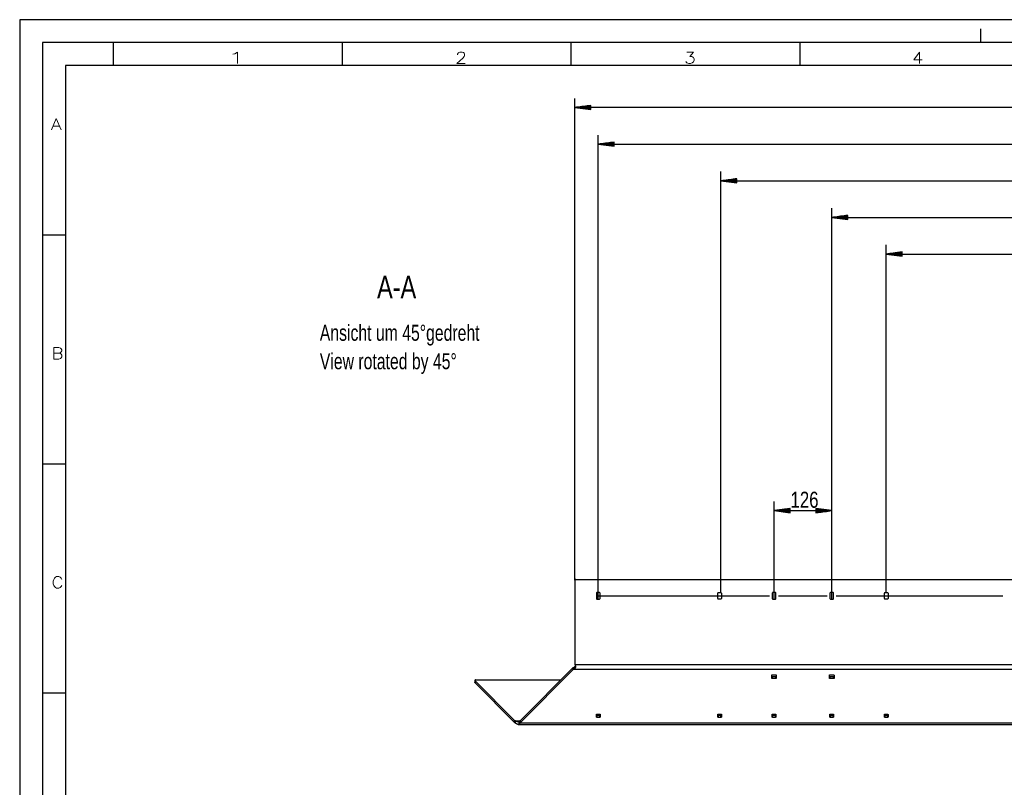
# Model space of a CAD drawing. Header units: millimetres. Extents: x -4 to 841, y -4 to 594.
# Tile 3 of 17: x 0 to 215, y 426 to 594. Entities that reach past the tile are written whole.
import ezdxf

# ---------------------------------------------------------------- set-up
doc = ezdxf.new("R2010")
doc.units = ezdxf.units.MM
doc.layers.add('1', color=7, linetype='Continuous')
doc.styles.add('SEACAD_Arial', font='arial.ttf', dxfattribs={"width": 0.75})
doc.styles.add('SEACAD_simplex_shx', font='simplex.shx', dxfattribs={"width": 0.587})

msp = doc.modelspace()

# ---------------------------------------------------------------- linework, layer by layer
at = {"layer": '1', "color": 7, "linetype": 'Continuous'}
for p, q in [((841, 594), (0, 594)), ((0, 594), (0, 0)), ((210, 589), (210, 592)), ((836, 589), (5, 589)), ((5, 589), (5, 5)), ((20.5, 584), (20.5, 589)), ((70.5, 584), (70.5, 589)), ((120.5, 584), (120.5, 589)), ((170.5, 584), (170.5, 589)), ((831, 584), (10, 584)), ((10, 584), (10, 10)), ((121.27, 471.63), (121.27, 576.83)), ((124.77, 575.29), (121.27, 574.83)), ((457.09, 574.83), (121.27, 574.83)), ((121.27, 574.83), (124.77, 574.37)), ((124.77, 574.83), (121.27, 574.83)), ((124.77, 574.83), (121.27, 574.83)), ((124.77, 574.88), (121.66, 574.88)), ((124.77, 574.78), (121.66, 574.78)), ((124.77, 574.93), (122.04, 574.93)), ((124.77, 574.73), (122.04, 574.73)), ((124.77, 574.98), (122.43, 574.98)), ((124.77, 574.67), (122.43, 574.67)), ((124.77, 575.03), (122.81, 575.03)), ((124.77, 574.62), (122.81, 574.62)), ((124.77, 575.08), (123.2, 575.08)), ((124.77, 574.57), (123.2, 574.57)), ((124.77, 575.13), (123.58, 575.13)), ((124.77, 574.52), (123.58, 574.52)), ((124.77, 575.18), (123.97, 575.18)), ((124.77, 574.47), (123.97, 574.47)), ((124.77, 575.23), (124.36, 575.23)), ((124.77, 574.42), (124.36, 574.42)), ((124.77, 575.28), (124.74, 575.28)), ((124.77, 575.28), (124.74, 575.28)), ((124.77, 574.37), (124.74, 574.37)), ((124.77, 574.37), (124.74, 574.37)), ((124.77, 574.37), (124.77, 575.29)), ((126.39, 467.53), (126.39, 568.83)), ((129.89, 567.29), (126.39, 566.83)), ((126.39, 566.83), (457.09, 566.83)), ((126.39, 566.83), (129.89, 566.37)), ((129.89, 566.83), (126.39, 566.83)), ((129.89, 566.83), (126.39, 566.83)), ((129.89, 566.88), (126.78, 566.88)), ((129.89, 566.78), (126.78, 566.78)), ((129.89, 566.93), (127.17, 566.93)), ((129.89, 566.73), (127.17, 566.73)), ((129.89, 566.98), (127.55, 566.98)), ((129.89, 566.67), (127.55, 566.67)), ((129.89, 567.03), (127.94, 567.03)), ((129.89, 566.62), (127.94, 566.62)), ((129.89, 567.08), (128.32, 567.08)), ((129.89, 566.57), (128.32, 566.57)), ((129.89, 567.13), (128.71, 567.13)), ((129.89, 566.52), (128.71, 566.52)), ((129.89, 567.18), (129.09, 567.18)), ((129.89, 566.47), (129.09, 566.47)), ((129.89, 567.23), (129.48, 567.23)), ((129.89, 566.42), (129.48, 566.42)), ((129.89, 567.28), (129.87, 567.28)), ((129.89, 567.28), (129.87, 567.28)), ((129.89, 566.37), (129.87, 566.37)), ((129.89, 566.37), (129.87, 566.37)), ((129.89, 566.37), (129.89, 567.29)), ((153.19, 468.93), (153.19, 560.83)), ((156.69, 559.29), (153.19, 558.83)), ((156.69, 559.28), (156.67, 559.28)), ((156.69, 559.28), (156.67, 559.28)), ((156.69, 558.37), (156.69, 559.29)), ((153.19, 558.83), (457.09, 558.83)), ((153.19, 558.83), (156.69, 558.37)), ((156.69, 558.83), (153.19, 558.83)), ((156.69, 558.83), (153.19, 558.83)), ((156.69, 558.88), (153.58, 558.88)), ((156.69, 558.78), (153.58, 558.78)), ((156.69, 558.93), (153.97, 558.93)), ((156.69, 558.73), (153.97, 558.73)), ((156.69, 558.98), (154.35, 558.98)), ((156.69, 558.67), (154.35, 558.67)), ((156.69, 559.03), (154.74, 559.03)), ((156.69, 558.62), (154.74, 558.62)), ((156.69, 559.08), (155.12, 559.08)), ((156.69, 558.57), (155.12, 558.57)), ((156.69, 559.13), (155.51, 559.13)), ((156.69, 558.52), (155.51, 558.52)), ((156.69, 559.18), (155.89, 559.18)), ((156.69, 558.47), (155.89, 558.47)), ((156.69, 559.23), (156.28, 559.23)), ((156.69, 558.42), (156.28, 558.42)), ((156.69, 558.37), (156.67, 558.37)), ((156.69, 558.37), (156.67, 558.37)), ((177.39, 467.53), (177.39, 552.83)), ((180.89, 551.29), (177.39, 550.83)), ((177.39, 550.83), (457.09, 550.83)), ((177.39, 550.83), (180.89, 550.37)), ((180.89, 550.83), (177.39, 550.83)), ((180.89, 550.83), (177.39, 550.83)), ((180.89, 550.88), (177.78, 550.88)), ((180.89, 550.78), (177.78, 550.78)), ((180.89, 550.93), (178.17, 550.93)), ((180.89, 550.73), (178.17, 550.73)), ((180.89, 550.98), (178.55, 550.98)), ((180.89, 550.67), (178.55, 550.67)), ((180.89, 551.03), (178.94, 551.03)), ((180.89, 551.08), (179.32, 551.08)), ((180.89, 551.13), (179.71, 551.13)), ((180.89, 551.18), (180.09, 551.18)), ((180.89, 551.23), (180.48, 551.23)), ((180.89, 551.28), (180.87, 551.28)), ((180.89, 551.28), (180.87, 551.28)), ((180.89, 550.37), (180.89, 551.29)), ((180.89, 550.62), (178.94, 550.62)), ((180.89, 550.57), (179.32, 550.57)), ((180.89, 550.52), (179.71, 550.52)), ((180.89, 550.47), (180.09, 550.47)), ((180.89, 550.42), (180.48, 550.42)), ((180.89, 550.37), (180.87, 550.37)), ((180.89, 550.37), (180.87, 550.37)), ((10, 547), (5, 547)), ((189.29, 468.93), (189.29, 544.83)), ((192.79, 543.29), (189.29, 542.83)), ((189.29, 542.83), (457.09, 542.83)), ((189.29, 542.83), (192.79, 542.37)), ((192.79, 542.83), (189.29, 542.83)), ((192.79, 542.83), (189.29, 542.83)), ((192.79, 542.88), (189.68, 542.88)), ((192.79, 542.78), (189.68, 542.78)), ((192.79, 542.93), (190.07, 542.93)), ((192.79, 542.73), (190.07, 542.73)), ((192.79, 542.98), (190.45, 542.98)), ((192.79, 542.67), (190.45, 542.67)), ((192.79, 543.03), (190.84, 543.03)), ((192.79, 542.62), (190.84, 542.62)), ((192.79, 543.08), (191.22, 543.08)), ((192.79, 542.57), (191.22, 542.57)), ((192.79, 543.13), (191.61, 543.13)), ((192.79, 542.52), (191.61, 542.52)), ((192.79, 543.18), (191.99, 543.18)), ((192.79, 542.47), (191.99, 542.47)), ((192.79, 543.23), (192.38, 543.23)), ((192.79, 542.42), (192.38, 542.42)), ((192.79, 543.28), (192.77, 543.28)), ((192.79, 543.28), (192.77, 543.28)), ((192.79, 542.37), (192.77, 542.37)), ((192.79, 542.37), (192.77, 542.37)), ((192.79, 542.37), (192.79, 543.29)), ((10, 497), (5, 497)), ((164.79, 467.53), (164.79, 488.83)), ((177.39, 467.53), (177.39, 488.83)), ((168.29, 487.29), (164.79, 486.83)), ((164.79, 486.83), (177.39, 486.83)), ((164.79, 486.83), (168.29, 486.37)), ((168.29, 486.83), (164.79, 486.83)), ((168.29, 486.83), (164.79, 486.83)), ((168.29, 486.88), (165.18, 486.88)), ((168.29, 486.78), (165.18, 486.78)), ((168.29, 486.93), (165.57, 486.93)), ((168.29, 486.73), (165.57, 486.73)), ((168.29, 486.98), (165.95, 486.98)), ((168.29, 486.67), (165.95, 486.67)), ((168.29, 487.03), (166.34, 487.03)), ((168.29, 486.62), (166.34, 486.62)), ((168.29, 487.08), (166.72, 487.08)), ((168.29, 486.57), (166.72, 486.57)), ((168.29, 487.13), (167.11, 487.13)), ((168.29, 486.52), (167.11, 486.52)), ((168.29, 487.18), (167.49, 487.18)), ((168.29, 486.47), (167.49, 486.47)), ((168.29, 487.23), (167.88, 487.23)), ((168.29, 486.42), (167.88, 486.42)), ((168.29, 487.28), (168.27, 487.28)), ((168.29, 487.28), (168.27, 487.28)), ((168.29, 486.37), (168.27, 486.37)), ((168.29, 486.37), (168.27, 486.37)), ((168.29, 486.37), (168.29, 487.29)), ((177.39, 486.83), (173.89, 487.29)), ((173.89, 487.29), (173.89, 486.37)), ((173.89, 487.28), (173.92, 487.28)), ((173.89, 487.28), (173.92, 487.28)), ((173.89, 487.23), (174.31, 487.23)), ((173.89, 487.18), (174.69, 487.18)), ((173.89, 487.13), (175.08, 487.13)), ((173.89, 487.08), (175.46, 487.08)), ((173.89, 487.03), (175.85, 487.03)), ((173.89, 486.98), (176.24, 486.98)), ((173.89, 486.93), (176.62, 486.93)), ((173.89, 486.88), (177.01, 486.88)), ((173.89, 486.37), (177.39, 486.83)), ((173.89, 486.83), (177.39, 486.83)), ((173.89, 486.83), (177.39, 486.83)), ((173.89, 486.78), (177.01, 486.78)), ((173.89, 486.73), (176.62, 486.73)), ((173.89, 486.67), (176.24, 486.67)), ((173.89, 486.62), (175.85, 486.62)), ((173.89, 486.57), (175.46, 486.57)), ((173.89, 486.52), (175.08, 486.52)), ((173.89, 486.47), (174.69, 486.47)), ((173.89, 486.42), (174.31, 486.42)), ((173.89, 486.37), (173.92, 486.37)), ((173.89, 486.37), (173.92, 486.37)), ((121.27, 471.63), (121.27, 453.37)), ((121.47, 471.83), (456.89, 471.83)), ((126.69, 468.93), (126.09, 468.93)), ((152.59, 468.93), (153.19, 468.93)), ((165.09, 468.93), (164.49, 468.93)), ((177.69, 468.93), (177.09, 468.93)), ((188.99, 468.93), (189.59, 468.93)), ((125.99, 468.83), (125.99, 467.63)), ((125.99, 468.23), (163.79, 468.23)), ((126.09, 467.53), (126.69, 467.53)), ((126.79, 467.63), (126.79, 468.83)), ((152.49, 467.63), (152.49, 468.83)), ((153.19, 467.53), (152.59, 467.53)), ((153.29, 468.83), (153.29, 467.63)), ((164.39, 468.83), (164.39, 467.63)), ((164.49, 467.53), (165.09, 467.53)), ((165.19, 467.63), (165.19, 468.83)), ((165.79, 468.23), (176.39, 468.23)), ((176.99, 468.83), (176.99, 467.63)), ((177.09, 467.53), (177.69, 467.53)), ((177.79, 467.63), (177.79, 468.83)), ((178.39, 468.23), (214.79, 468.23)), ((188.89, 467.63), (188.89, 468.83)), ((189.59, 467.53), (188.99, 467.53)), ((189.69, 468.83), (189.69, 467.63)), ((120.93, 452.55), (109.32, 440.96)), ((120.93, 452.13), (109.32, 440.54)), ((120.93, 452.13), (120.93, 452.55)), ((121.06, 452.64), (121.06, 452.22)), ((121.06, 452.22), (457.09, 452.22)), ((121.12, 452.66), (121.12, 452.25)), ((121.3, 453.21), (457.09, 453.21)), ((99.43, 449.73), (99.43, 449.3)), ((108.12, 441.01), (99.47, 449.65)), ((99.47, 449.65), (99.47, 449.22)), ((99.63, 449.87), (118.24, 449.87)), ((164.29, 450.22), (164.29, 450.93)), ((164.39, 451), (165.19, 451)), ((164.39, 450.58), (164.39, 450.15)), ((165.19, 450.58), (164.39, 450.58)), ((165.19, 450.15), (164.39, 450.15)), ((165.19, 450.15), (165.19, 450.58)), ((165.29, 450.93), (165.29, 450.22)), ((176.89, 450.22), (176.89, 450.93)), ((176.99, 451), (177.79, 451)), ((176.99, 450.58), (176.99, 450.15)), ((177.79, 450.58), (176.99, 450.58)), ((177.79, 450.15), (176.99, 450.15)), ((177.79, 450.15), (177.79, 450.58)), ((177.89, 450.93), (177.89, 450.22)), ((108.12, 440.58), (99.47, 449.22)), ((10, 447), (5, 447)), ((108.12, 440.58), (108.12, 441.01)), ((108.17, 440.96), (109.32, 440.96)), ((108.17, 440.96), (108.17, 440.54)), ((109.32, 440.96), (109.32, 440.54)), ((125.99, 441.77), (125.99, 442.34)), ((126.09, 442.41), (126.69, 442.41)), ((126.09, 442.13), (126.09, 441.7)), ((126.69, 442.13), (126.09, 442.13)), ((126.69, 441.7), (126.09, 441.7)), ((126.69, 441.7), (126.69, 442.13)), ((126.79, 442.34), (126.79, 441.77)), ((152.49, 441.77), (152.49, 442.34)), ((152.59, 442.41), (153.19, 442.41)), ((152.59, 442.13), (152.59, 441.7)), ((153.19, 442.13), (152.59, 442.13)), ((153.19, 441.7), (152.59, 441.7)), ((153.19, 441.7), (153.19, 442.13)), ((153.29, 442.34), (153.29, 441.77)), ((164.39, 441.77), (164.39, 442.34)), ((164.49, 442.41), (165.09, 442.41)), ((164.49, 442.13), (164.49, 441.7)), ((165.09, 442.13), (164.49, 442.13)), ((165.09, 441.7), (164.49, 441.7)), ((165.09, 441.7), (165.09, 442.13)), ((165.19, 442.34), (165.19, 441.77)), ((176.99, 441.77), (176.99, 442.34)), ((177.09, 442.41), (177.69, 442.41)), ((177.09, 442.13), (177.09, 441.7)), ((177.69, 442.13), (177.09, 442.13)), ((177.69, 441.7), (177.09, 441.7)), ((177.69, 441.7), (177.69, 442.13)), ((177.79, 442.34), (177.79, 441.77)), ((188.89, 441.77), (188.89, 442.34)), ((188.99, 442.41), (189.59, 442.41)), ((188.99, 442.13), (188.99, 441.7)), ((189.59, 442.13), (188.99, 442.13)), ((189.59, 441.7), (188.99, 441.7)), ((189.59, 441.7), (189.59, 442.13)), ((189.69, 442.34), (189.69, 441.77)), ((108.22, 440.94), (108.22, 440.49)), ((108.9, 440.13), (456.86, 440.13)), ((109.13, 440.25), (109.13, 440.8)), ((109.15, 440.81), (109.15, 440.28)), ((109.32, 440.54), (457.08, 440.54))]:
    msp.add_line(p, q, dxfattribs=at)
for centre, radius, start, end in [((121.47, 471.63), 0.2, 90, 180), ((126.09, 468.83), 0.1, 90, 180), ((126.69, 468.83), 0.1, 0, 90), ((152.59, 468.83), 0.1, 90, 180), ((153.19, 468.83), 0.1, 0, 90), ((164.49, 468.83), 0.1, 90, 180), ((165.09, 468.83), 0.1, 0, 90), ((177.09, 468.83), 0.1, 90, 180), ((177.69, 468.83), 0.1, 0, 90), ((188.99, 468.83), 0.1, 90, 180), ((189.59, 468.83), 0.1, 0, 90), ((126.09, 467.63), 0.1, 180, 270), ((126.69, 467.63), 0.1, 270, 0), ((152.59, 467.63), 0.1, 180, 270), ((153.19, 467.63), 0.1, 270, 0), ((164.49, 467.63), 0.1, 180, 270), ((165.09, 467.63), 0.1, 270, 0), ((177.09, 467.63), 0.1, 180, 270), ((177.69, 467.63), 0.1, 270, 0), ((188.99, 467.63), 0.1, 180, 270), ((189.59, 467.63), 0.1, 270, 0), ((121.77, 453.37), 0.5, 180, 198.4434)]:
    msp.add_arc(centre, radius, start, end, dxfattribs=at)
for points, knots in [([(120.93, 452.55), (120.99, 452.6), (121.06, 452.64)], [0, 0, 0.484832, 1, 1]), ([(121.06, 452.22), (120.99, 452.18), (120.93, 452.13)], [0, 0, 0.515084, 1, 1]), ([(121.06, 452.64), (121.06, 452.64), (121.07, 452.65), (121.07, 452.65), (121.08, 452.65), (121.08, 452.65), (121.09, 452.65), (121.1, 452.66), (121.11, 452.66), (121.12, 452.66), (121.12, 452.66)], [0, 0, 0.061048, 0.122173, 0.183385, 0.244894, 0.369103, 0.49346, 0.619125, 0.745171, 0.87252, 1, 1]), ([(121.12, 452.25), (121.12, 452.25), (121.11, 452.25), (121.11, 452.25), (121.1, 452.24), (121.1, 452.24), (121.09, 452.24), (121.08, 452.23), (121.08, 452.23), (121.07, 452.23), (121.07, 452.22), (121.06, 452.22), (121.06, 452.22)], [0, 0, 0.08347, 0.16719, 0.250913, 0.334133, 0.417768, 0.501048, 0.626503, 0.750919, 0.8133, 0.875491, 0.937867, 1, 1]), ([(121.33, 453.08), (121.34, 453.07), (121.35, 453.05), (121.35, 453.03), (121.36, 453.02), (121.37, 453), (121.37, 452.98), (121.37, 452.96), (121.38, 452.94), (121.38, 452.92), (121.39, 452.91), (121.39, 452.89), (121.39, 452.87), (121.39, 452.85), (121.4, 452.83), (121.4, 452.8), (121.4, 452.77), (121.4, 452.73), (121.4, 452.7), (121.39, 452.67), (121.39, 452.64), (121.38, 452.61), (121.38, 452.58), (121.37, 452.57), (121.37, 452.57), (121.37, 452.56), (121.37, 452.55), (121.37, 452.54), (121.36, 452.54), (121.36, 452.53), (121.36, 452.52), (121.36, 452.52), (121.35, 452.51), (121.35, 452.5), (121.35, 452.49), (121.34, 452.49), (121.34, 452.48), (121.34, 452.47), (121.33, 452.47), (121.33, 452.46), (121.33, 452.46), (121.33, 452.45), (121.32, 452.44), (121.32, 452.44), (121.31, 452.43), (121.31, 452.42), (121.31, 452.42), (121.3, 452.41), (121.3, 452.41), (121.3, 452.4), (121.29, 452.4), (121.29, 452.39), (121.28, 452.38), (121.28, 452.38), (121.28, 452.37), (121.27, 452.37), (121.27, 452.36), (121.26, 452.36), (121.26, 452.35), (121.25, 452.35), (121.25, 452.34), (121.24, 452.34), (121.24, 452.33), (121.23, 452.33), (121.23, 452.33), (121.22, 452.32), (121.22, 452.32), (121.22, 452.31), (121.21, 452.31), (121.2, 452.3), (121.2, 452.3), (121.19, 452.3), (121.19, 452.29), (121.18, 452.29), (121.18, 452.28), (121.17, 452.28), (121.17, 452.28), (121.16, 452.27), (121.16, 452.27), (121.15, 452.27), (121.15, 452.26), (121.14, 452.26), (121.13, 452.26), (121.13, 452.26), (121.12, 452.25)], [0, 0, 0.019493, 0.039006, 0.05871, 0.078345, 0.098213, 0.118047, 0.137995, 0.157883, 0.177904, 0.19784, 0.217838, 0.237814, 0.257781, 0.277659, 0.312398, 0.346863, 0.381061, 0.415002, 0.448434, 0.481588, 0.514083, 0.546337, 0.554505, 0.562699, 0.57083, 0.578943, 0.586994, 0.595035, 0.603013, 0.611023, 0.618936, 0.626835, 0.634684, 0.642481, 0.650267, 0.658049, 0.665737, 0.673428, 0.681064, 0.688701, 0.696255, 0.703847, 0.711354, 0.71883, 0.726263, 0.7337, 0.741096, 0.748468, 0.755797, 0.763097, 0.770365, 0.777649, 0.784855, 0.792087, 0.799244, 0.806383, 0.813524, 0.820625, 0.827684, 0.83477, 0.841793, 0.848838, 0.855823, 0.862834, 0.869788, 0.876771, 0.883692, 0.890607, 0.897502, 0.904429, 0.911294, 0.918178, 0.925019, 0.931907, 0.938731, 0.94558, 0.952391, 0.959222, 0.966019, 0.972838, 0.979603, 0.986416, 0.993208, 1, 1]), ([(121.4, 452.96), (121.4, 452.92), (121.39, 452.88), (121.38, 452.85), (121.36, 452.82), (121.34, 452.79), (121.31, 452.76), (121.28, 452.73), (121.21, 452.69), (121.12, 452.66)], [0, 0, 0.092226, 0.17527, 0.258331, 0.341981, 0.427052, 0.51444, 0.60465, 0.795161, 1, 1]), ([(121.3, 453.21), (121.3, 453.2), (121.3, 453.19), (121.3, 453.18), (121.3, 453.18), (121.31, 453.17), (121.31, 453.16), (121.31, 453.15), (121.31, 453.15), (121.32, 453.14), (121.32, 453.13), (121.32, 453.12), (121.32, 453.11), (121.33, 453.11), (121.33, 453.1), (121.33, 453.09), (121.33, 453.08)], [0, 0, 0.063475, 0.127048, 0.190452, 0.253694, 0.316781, 0.379718, 0.442488, 0.50512, 0.567595, 0.62997, 0.691872, 0.753989, 0.815644, 0.877227, 0.938687, 1, 1]), ([(99.63, 449.87), (99.45, 449.79), (99.47, 449.65)], [0, 0, 0.567501, 1, 1]), ([(164.29, 450.93), (164.32, 450.98), (164.39, 451)], [0, 0, 0.440132, 1, 1]), ([(164.29, 450.65), (164.32, 450.6), (164.39, 450.58)], [0, 0, 0.440284, 1, 1]), ([(164.39, 450.15), (164.32, 450.17), (164.29, 450.22)], [0, 0, 0.559868, 1, 1]), ([(165.19, 451), (165.26, 450.98), (165.29, 450.93)], [0, 0, 0.559868, 1, 1]), ([(165.19, 450.58), (165.26, 450.6), (165.29, 450.65)], [0, 0, 0.559716, 1, 1]), ([(165.29, 450.22), (165.26, 450.17), (165.19, 450.15)], [0, 0, 0.440132, 1, 1]), ([(176.89, 450.93), (176.92, 450.98), (176.99, 451)], [0, 0, 0.440154, 1, 1]), ([(176.89, 450.65), (176.92, 450.6), (176.99, 450.58)], [0, 0, 0.440306, 1, 1]), ([(176.99, 450.15), (176.92, 450.17), (176.89, 450.22)], [0, 0, 0.559846, 1, 1]), ([(177.79, 451), (177.86, 450.98), (177.89, 450.93)], [0, 0, 0.559846, 1, 1]), ([(177.79, 450.58), (177.86, 450.6), (177.89, 450.65)], [0, 0, 0.559694, 1, 1]), ([(177.89, 450.22), (177.86, 450.17), (177.79, 450.15)], [0, 0, 0.440154, 1, 1]), ([(99.47, 449.22), (99.44, 449.26), (99.43, 449.3)], [0, 0, 0.519865, 1, 1]), ([(108.12, 441.01), (108.14, 440.98), (108.17, 440.96)], [0, 0, 0.492166, 1, 1]), ([(108.17, 440.96), (108.18, 440.96), (108.18, 440.96), (108.18, 440.96), (108.19, 440.95), (108.19, 440.95), (108.2, 440.95), (108.21, 440.95), (108.21, 440.94), (108.22, 440.94), (108.22, 440.94)], [0, 0, 0.060696, 0.121742, 0.183086, 0.244418, 0.36839, 0.492381, 0.618049, 0.74428, 0.871944, 1, 1]), ([(109.32, 440.96), (109.23, 440.88), (109.15, 440.81)], [0, 0, 0.524292, 1, 1]), ([(125.99, 442.34), (126.02, 442.39), (126.09, 442.41)], [0, 0, 0.440154, 1, 1]), ([(125.99, 442.2), (126.02, 442.15), (126.09, 442.13)], [0, 0, 0.440306, 1, 1]), ([(126.09, 441.7), (126.02, 441.72), (125.99, 441.77)], [0, 0, 0.559846, 1, 1]), ([(126.69, 442.41), (126.76, 442.39), (126.79, 442.34)], [0, 0, 0.559846, 1, 1]), ([(126.69, 442.13), (126.76, 442.15), (126.79, 442.2)], [0, 0, 0.559694, 1, 1]), ([(126.79, 441.77), (126.76, 441.72), (126.69, 441.7)], [0, 0, 0.440154, 1, 1]), ([(152.49, 442.34), (152.52, 442.39), (152.59, 442.41)], [0, 0, 0.440188, 1, 1]), ([(152.49, 442.2), (152.52, 442.15), (152.59, 442.13)], [0, 0, 0.440339, 1, 1]), ([(152.59, 441.7), (152.52, 441.72), (152.49, 441.77)], [0, 0, 0.559812, 1, 1]), ([(153.19, 442.41), (153.26, 442.39), (153.29, 442.34)], [0, 0, 0.559846, 1, 1]), ([(153.19, 442.13), (153.26, 442.15), (153.29, 442.2)], [0, 0, 0.559694, 1, 1]), ([(153.29, 441.77), (153.26, 441.72), (153.19, 441.7)], [0, 0, 0.440154, 1, 1]), ([(164.39, 442.34), (164.42, 442.39), (164.49, 442.41)], [0, 0, 0.440154, 1, 1]), ([(164.39, 442.2), (164.42, 442.15), (164.49, 442.13)], [0, 0, 0.440306, 1, 1]), ([(164.49, 441.7), (164.42, 441.72), (164.39, 441.77)], [0, 0, 0.559846, 1, 1]), ([(165.09, 442.41), (165.16, 442.39), (165.19, 442.34)], [0, 0, 0.559846, 1, 1]), ([(165.09, 442.13), (165.16, 442.15), (165.19, 442.2)], [0, 0, 0.559694, 1, 1]), ([(165.19, 441.77), (165.16, 441.72), (165.09, 441.7)], [0, 0, 0.440154, 1, 1]), ([(176.99, 442.34), (177.02, 442.39), (177.09, 442.41)], [0, 0, 0.440154, 1, 1]), ([(176.99, 442.2), (177.02, 442.15), (177.09, 442.13)], [0, 0, 0.440306, 1, 1]), ([(177.09, 441.7), (177.02, 441.72), (176.99, 441.77)], [0, 0, 0.559846, 1, 1]), ([(177.69, 442.41), (177.76, 442.39), (177.79, 442.34)], [0, 0, 0.559846, 1, 1]), ([(177.69, 442.13), (177.76, 442.15), (177.79, 442.2)], [0, 0, 0.559694, 1, 1]), ([(177.79, 441.77), (177.76, 441.72), (177.69, 441.7)], [0, 0, 0.440154, 1, 1]), ([(188.89, 442.34), (188.92, 442.39), (188.99, 442.41)], [0, 0, 0.440154, 1, 1]), ([(188.89, 442.2), (188.92, 442.15), (188.99, 442.13)], [0, 0, 0.440306, 1, 1]), ([(188.99, 441.7), (188.92, 441.72), (188.89, 441.77)], [0, 0, 0.559846, 1, 1]), ([(189.59, 442.41), (189.66, 442.39), (189.69, 442.34)], [0, 0, 0.559846, 1, 1]), ([(189.59, 442.13), (189.66, 442.15), (189.69, 442.2)], [0, 0, 0.559694, 1, 1]), ([(189.69, 441.77), (189.66, 441.72), (189.59, 441.7)], [0, 0, 0.440154, 1, 1]), ([(108.17, 440.54), (108.14, 440.56), (108.12, 440.58)], [0, 0, 0.507471, 1, 1]), ([(108.22, 440.49), (108.22, 440.5), (108.22, 440.5), (108.21, 440.5), (108.21, 440.51), (108.2, 440.51), (108.2, 440.51), (108.19, 440.52), (108.19, 440.53), (108.18, 440.53), (108.18, 440.53), (108.18, 440.53), (108.17, 440.54)], [0, 0, 0.083232, 0.166084, 0.249303, 0.332154, 0.415407, 0.498565, 0.623716, 0.748667, 0.811382, 0.874055, 0.936925, 1, 1]), ([(109.13, 440.8), (109.09, 440.77), (109.05, 440.75), (109.01, 440.74), (108.96, 440.73), (108.92, 440.73), (108.87, 440.73), (108.81, 440.73), (108.76, 440.75), (108.7, 440.76), (108.64, 440.78), (108.57, 440.8), (108.51, 440.82), (108.37, 440.88), (108.22, 440.94)], [0, 0, 0.04646, 0.092467, 0.138977, 0.186936, 0.237113, 0.290094, 0.346289, 0.405912, 0.469055, 0.535716, 0.605751, 0.679033, 0.834426, 1, 1]), ([(109.13, 440.25), (109.12, 440.24), (109.11, 440.23), (109.1, 440.22), (109.1, 440.21), (109.09, 440.21), (109.08, 440.2), (109.07, 440.19), (109.07, 440.18), (109.06, 440.18), (109.05, 440.17), (109.04, 440.17), (109.03, 440.16), (109.03, 440.16), (109.02, 440.15), (109.01, 440.15), (109, 440.14), (108.99, 440.14), (108.98, 440.14), (108.97, 440.13), (108.96, 440.13), (108.94, 440.13), (108.92, 440.13), (108.89, 440.13), (108.87, 440.13), (108.84, 440.13), (108.81, 440.14), (108.78, 440.15), (108.76, 440.16), (108.75, 440.16), (108.74, 440.17), (108.73, 440.17), (108.72, 440.17), (108.72, 440.18), (108.71, 440.18), (108.7, 440.19), (108.69, 440.19), (108.68, 440.19), (108.68, 440.2), (108.67, 440.2), (108.66, 440.21), (108.65, 440.21), (108.64, 440.22), (108.63, 440.22), (108.62, 440.23), (108.62, 440.23), (108.61, 440.24), (108.59, 440.25), (108.58, 440.25), (108.57, 440.26), (108.56, 440.26), (108.55, 440.27), (108.55, 440.27), (108.54, 440.28), (108.53, 440.29), (108.52, 440.29), (108.51, 440.3), (108.5, 440.3), (108.49, 440.31), (108.48, 440.32), (108.46, 440.33), (108.45, 440.33), (108.44, 440.34), (108.43, 440.35), (108.42, 440.35), (108.41, 440.36), (108.41, 440.37), (108.39, 440.38), (108.37, 440.39), (108.35, 440.41), (108.33, 440.42), (108.31, 440.44), (108.29, 440.45), (108.28, 440.46), (108.27, 440.47), (108.25, 440.48), (108.24, 440.49), (108.22, 440.49)], [0, 0, 0.011412, 0.022648, 0.033621, 0.044373, 0.054897, 0.065216, 0.075364, 0.085332, 0.095128, 0.104772, 0.114288, 0.123683, 0.132956, 0.142161, 0.151302, 0.16038, 0.169427, 0.178456, 0.187474, 0.196517, 0.219206, 0.242404, 0.266106, 0.290688, 0.316071, 0.342595, 0.370095, 0.398847, 0.406947, 0.415171, 0.423469, 0.431859, 0.440334, 0.448912, 0.457567, 0.46632, 0.47516, 0.484089, 0.493089, 0.502206, 0.511396, 0.520667, 0.530021, 0.539486, 0.549004, 0.558624, 0.578108, 0.587971, 0.597919, 0.607933, 0.618047, 0.62822, 0.638478, 0.648789, 0.659207, 0.669671, 0.680242, 0.690837, 0.701547, 0.723124, 0.734004, 0.744978, 0.755976, 0.767082, 0.778213, 0.789429, 0.812018, 0.834818, 0.857839, 0.881072, 0.904517, 0.928137, 0.93999, 0.951938, 0.975874, 0.987925, 1, 1]), ([(109.13, 440.8), (109.13, 440.8), (109.13, 440.8), (109.13, 440.8), (109.14, 440.81), (109.14, 440.81), (109.14, 440.81), (109.15, 440.81), (109.15, 440.81)], [0, 0, 0.116024, 0.234046, 0.35514, 0.478498, 0.604431, 0.733789, 0.865759, 1, 1]), ([(109.15, 440.28), (109.15, 440.28), (109.14, 440.27), (109.14, 440.27), (109.14, 440.27), (109.13, 440.26), (109.13, 440.26), (109.13, 440.25), (109.13, 440.25)], [0, 0, 0.131047, 0.260889, 0.389542, 0.515506, 0.639459, 0.761786, 0.881805, 1, 1]), ([(109.32, 440.54), (109.32, 440.53), (109.31, 440.52), (109.31, 440.51), (109.3, 440.5), (109.3, 440.49), (109.29, 440.48), (109.28, 440.46), (109.27, 440.45), (109.26, 440.44), (109.26, 440.43), (109.25, 440.41), (109.23, 440.4), (109.23, 440.39), (109.22, 440.38), (109.21, 440.36), (109.2, 440.35), (109.2, 440.34), (109.19, 440.33), (109.18, 440.32), (109.17, 440.31), (109.16, 440.3), (109.16, 440.29), (109.15, 440.29), (109.15, 440.28), (109.15, 440.28)], [0, 0, 0.03559, 0.070965, 0.105978, 0.140875, 0.175313, 0.209637, 0.277355, 0.343902, 0.376845, 0.409416, 0.47379, 0.536996, 0.568193, 0.599041, 0.65995, 0.719604, 0.749087, 0.778121, 0.835469, 0.891486, 0.919149, 0.946354, 0.973353, 0.986625, 1, 1])]:
    msp.add_open_spline(points, degree=1, knots=knots, dxfattribs=at)

# ---------------------------------------------------------------- texts
at = {"layer": '1', "attachment_point": 7}
for s, insert, char_height, width, style in [('{\\fsimplex|b0||i0||c0|p34;\\C7;\\H2.5;\\W1.879;1}', (45.38, 584.43), 2.5, 5.3935, 'SEACAD_simplex_shx'), ('{\\fsimplex|b0||i0||c0|p34;\\C7;\\H2.5;\\W1.216;2}', (95.11, 584.43), 2.5, 4.7454, 'SEACAD_simplex_shx'), ('{\\fsimplex|b0||i0||c0|p34;\\C7;\\H2.5;\\W1.216;3}', (145.11, 584.43), 2.5, 4.7454, 'SEACAD_simplex_shx'), ('{\\fsimplex|b0||i0||c0|p34;\\C7;\\H2.5;\\W1.148;4}', (194.97, 584.42), 2.5, 4.6934, 'SEACAD_simplex_shx'), ('{\\fsimplex|b0||i0||c0|p34;\\C7;\\H2.5;\\W1.216;A}', (6.83, 569.93), 2.5, 5.0232, 'SEACAD_simplex_shx'), ('{\\fArial|b0||i0||c0|p34;\\C7;\\H4.9;\\W0.75;A}', (78.07, 533.19), 4.9, 3.4087, 'SEACAD_Arial'), ('{\\fArial|b0||i0||c0|p34;\\C7;\\H4.9;\\W0.75;-A}', (81.49, 533.19), 4.9, 5.1131, 'SEACAD_Arial'), ('{\\fArial|b0||i0||c0|p34;\\C7;\\H3.5;\\W0.705;Ansicht um 45°gedreht}', (65.56, 522.85), 3.5, 36.2174, 'SEACAD_Arial'), ('{\\fsimplex|b0||i0||c0|p34;\\C7;\\H2.5;\\W1.148;B}', (6.97, 519.92), 2.5, 5.3066, 'SEACAD_simplex_shx'), ('{\\fArial|b0||i0||c0|p34;\\C7;\\H3.5;\\W0.705;View rotated by 45°}', (65.56, 516.64), 3.5, 31.0435, 'SEACAD_Arial'), ('{\\fArial|b0||i0||c0|p34;\\C7;\\H3.5;\\W0.75;126}', (168.39, 487.41), 3.5, 5.9348, 'SEACAD_Arial'), ('{\\fsimplex|b0||i0||c0|p34;\\C7;\\H2.5;\\W1.148;C}', (6.97, 469.92), 2.5, 5.3066, 'SEACAD_simplex_shx')]:
    msp.add_mtext(s, dxfattribs=dict(at, insert=insert, char_height=char_height, width=width, style=style))

doc.saveas('drawing.dxf')
